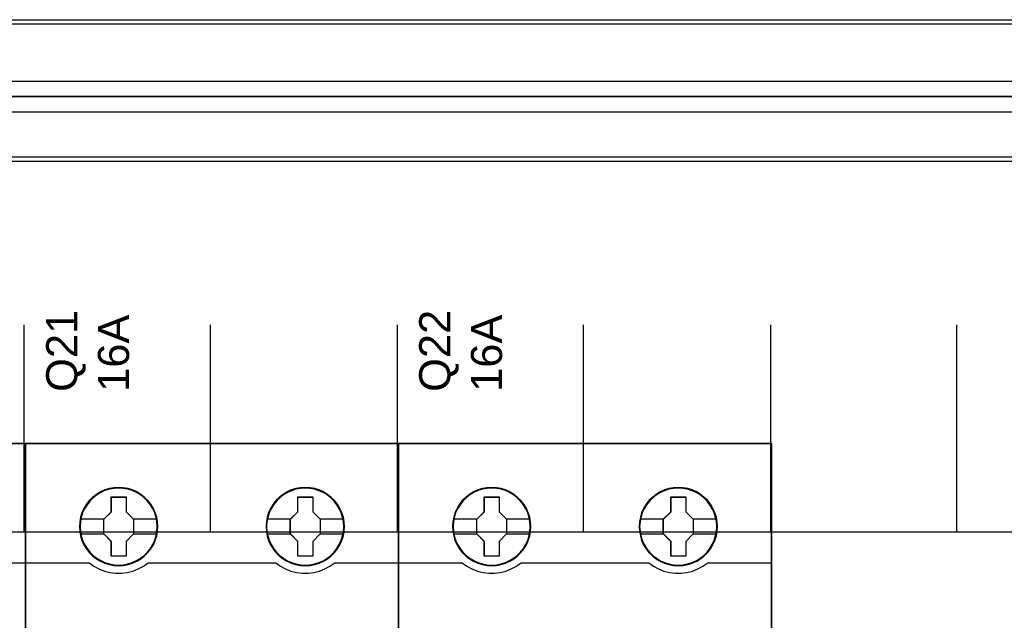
# Model space of a CAD drawing. Extents: x -558982 to 5119495, y -5290134 to 97908.
# Tile 12 of 256: x -478708 to -477758, y -25850 to -25270. Entities that reach past the tile are written whole.
import ezdxf

# ---------------------------------------------------------------- set-up
doc = ezdxf.new("R2010")
doc.units = 0
doc.header["$MEASUREMENT"] = 0
doc.layers.get('0').update_dxf_attribs({"color": 252})
doc.layers.add('45', color=8, linetype='Continuous')
doc.layers.add('50', color=7, linetype='Continuous')
doc.styles.get("Standard").update_dxf_attribs({"font": 'arial.ttf', "bigfont": 'BIGFONT.SHX'})

# ---------------------------------------------------------------- blocks, each defined once
blk = doc.blocks.new('*U1040')
at = {"layer": '50', "color": 7}
blk.add_lwpolyline([(59.825943, -578.069586), (387.918232, -578.069586), (387.918232, -591.771043), (59.825943, -591.771043), (59.825943, -578.069586)], dxfattribs=at)
blk.add_lwpolyline([(60.239505, -578.482695), (387.507321, -578.482695), (387.507321, -591.357933), (60.239505, -591.357933), (60.239505, -578.482695)], close=True, dxfattribs=at)
blk = doc.blocks.new('*U1057')
at = {"layer": '50', "color": 7}
for points in [[(383.999821, -585.500256), (64.001505, -585.500256)], [(67.968952, -584.006707), (379.969373, -584.006707)]]:
    blk.add_lwpolyline(points, dxfattribs=at)
blk = doc.blocks.new('*U1067')
at = {"layer": '50', "color": 7}
for points in [[(64.001505, -585.497608), (383.999821, -585.497608)], [(379.969373, -586.988509), (67.968952, -586.988509)], [(379.969373, -586.988509), (67.968952, -586.988509)], [(61.983887, -627.512936), (386.017439, -627.512936)], [(379.969373, -586.988509), (67.968952, -586.988509)], [(61.983887, -627.512936), (386.017439, -627.512936)], [(97.87362, -627.555306), (97.87362, -607.543341)], [(115.850299, -627.555306), (115.850299, -607.543341)], [(133.909161, -627.555306), (133.909161, -607.543341)], [(151.864631, -627.555306), (151.864631, -607.543341)], [(169.926144, -627.555306), (169.926144, -607.543341)], [(187.900172, -627.555306), (187.900172, -607.543341)]]:
    blk.add_lwpolyline(points, dxfattribs=at)
blk = doc.blocks.new('*U1069')
at = {"layer": '45', "color": 7}
for points in [[(98.02738, -618.991234), (61.975934, -618.991234), (61.975934, -701.994414), (98.02738, -701.994414), (98.02738, -618.991234)], [(98.011474, -619.007123), (61.99184, -619.007123), (61.99184, -701.978525), (98.011474, -701.978525), (98.011474, -619.007123)]]:
    blk.add_lwpolyline(points, close=True, dxfattribs=at)
at = {"layer": '45', "color": 139}
blk.add_lwpolyline([(98.02738, -618.991234), (61.975934, -618.991234), (61.975934, -701.994414), (98.02738, -701.994414), (98.02738, -618.991234)], close=True, dxfattribs=at)
blk.add_lwpolyline([(91.810699, -630.492089), (98.02738, -630.492089)], dxfattribs=at)
blk = doc.blocks.new('*U1070')
at = {"layer": '45', "color": 7}
for points in [[(134.025806, -618.991234), (97.97436, -618.991234), (97.97436, -701.994414), (134.025806, -701.994414), (134.025806, -618.991234)], [(110.773564, -627.012553), (110.74589, -626.559514), (110.673938, -626.100951), (110.518964, -625.670012), (110.347385, -625.250122), (110.109389, -624.857857), (109.827115, -624.504266), (109.500562, -624.183824), (109.135266, -623.902056), (108.764435, -623.658962), (108.332722, -623.471117), (107.901008, -623.338521), (107.447155, -623.255648), (106.998837, -623.233548), (106.53945, -623.255648), (106.102201, -623.338521), (105.653883, -623.471117), (105.238774, -623.658962), (104.845804, -623.902056), (104.486042, -624.183824), (104.153955, -624.504266), (103.89382, -624.857857), (103.650289, -625.250122), (103.445502, -625.670012), (103.329271, -626.100951), (103.240714, -626.559514), (103.207506, -627.012553), (103.240714, -627.465591), (103.329271, -627.90758), (103.445502, -628.344044), (103.650289, -628.758409), (103.89382, -629.150674), (104.153955, -629.515315), (104.486042, -629.841281), (104.845804, -630.117524), (105.238774, -630.355093), (105.653883, -630.537414), (106.102201, -630.675535), (106.53945, -630.763933), (106.998837, -630.786033), (107.447155, -630.763933), (107.901008, -630.675535), (108.332722, -630.537414), (108.764435, -630.355093), (109.135266, -630.117524), (109.500562, -629.841281), (109.827115, -629.515315), (110.109389, -629.150674), (110.347385, -628.758409), (110.518964, -628.344044), (110.673938, -627.90758), (110.74589, -627.465591), (110.773564, -627.012553)], [(110.773564, -627.012553), (110.74589, -626.559514), (110.673938, -626.100951), (110.518964, -625.670012), (110.347385, -625.250122), (110.109389, -624.857857), (109.827115, -624.504266), (109.500562, -624.183824), (109.135266, -623.902056), (108.764435, -623.658962), (108.332722, -623.471117), (107.901008, -623.338521), (107.447155, -623.255648), (106.998837, -623.233548), (106.53945, -623.255648), (106.102201, -623.338521), (105.653883, -623.471117), (105.238774, -623.658962), (104.845804, -623.902056), (104.486042, -624.183824), (104.153955, -624.504266), (103.89382, -624.857857), (103.650289, -625.250122), (103.445502, -625.670012), (103.329271, -626.100951), (103.240714, -626.559514), (103.207506, -627.012553), (103.240714, -627.465591), (103.329271, -627.90758), (103.445502, -628.344044), (103.650289, -628.758409), (103.89382, -629.150674), (104.153955, -629.515315), (104.486042, -629.841281), (104.845804, -630.117524), (105.238774, -630.355093), (105.653883, -630.537414), (106.102201, -630.675535), (106.53945, -630.763933), (106.998837, -630.786033), (107.447155, -630.763933), (107.901008, -630.675535), (108.332722, -630.537414), (108.764435, -630.355093), (109.135266, -630.117524), (109.500562, -629.841281), (109.827115, -629.515315), (110.109389, -629.150674), (110.347385, -628.758409), (110.518964, -628.344044), (110.673938, -627.90758), (110.74589, -627.465591), (110.773564, -627.012553)], [(128.784707, -627.012553), (128.762567, -626.559514), (128.690613, -626.100951), (128.535634, -625.670012), (128.35298, -625.250122), (128.126047, -624.857857), (127.843764, -624.504266), (127.517201, -624.183824), (127.146358, -623.902056), (126.781051, -623.653438), (126.349324, -623.471117), (125.917597, -623.338521), (125.46373, -623.255648), (125.004329, -623.233548), (124.555997, -623.255648), (124.107665, -623.338521), (123.659333, -623.471117), (123.244211, -623.653438), (122.862299, -623.902056), (122.502526, -624.183824), (122.170429, -624.504266), (121.899216, -624.857857), (121.655677, -625.250122), (121.461954, -625.670012), (121.34572, -626.100951), (121.25716, -626.559514), (121.22395, -627.012553), (121.25716, -627.465591), (121.34572, -627.90758), (121.461954, -628.344044), (121.655677, -628.758409), (121.899216, -629.150674), (122.170429, -629.515315), (122.502526, -629.841281), (122.862299, -630.117524), (123.244211, -630.355093), (123.659333, -630.537414), (124.107665, -630.675535), (124.555997, -630.763933), (125.004329, -630.786033), (125.46373, -630.763933), (125.917597, -630.675535), (126.349324, -630.537414), (126.781051, -630.355093), (127.146358, -630.117524), (127.517201, -629.841281), (127.843764, -629.515315), (128.126047, -629.150674), (128.35298, -628.758409), (128.535634, -628.344044), (128.690613, -627.90758), (128.762567, -627.465591), (128.784707, -627.012553)], [(128.784707, -627.012553), (128.762567, -626.559514), (128.690613, -626.100951), (128.535634, -625.670012), (128.35298, -625.250122), (128.126047, -624.857857), (127.843764, -624.504266), (127.517201, -624.183824), (127.146358, -623.902056), (126.781051, -623.653438), (126.349324, -623.471117), (125.917597, -623.338521), (125.46373, -623.255648), (125.004329, -623.233548), (124.555997, -623.255648), (124.107665, -623.338521), (123.659333, -623.471117), (123.244211, -623.653438), (122.862299, -623.902056), (122.502526, -624.183824), (122.170429, -624.504266), (121.899216, -624.857857), (121.655677, -625.250122), (121.461954, -625.670012), (121.34572, -626.100951), (121.25716, -626.559514), (121.22395, -627.012553), (121.25716, -627.465591), (121.34572, -627.90758), (121.461954, -628.344044), (121.655677, -628.758409), (121.899216, -629.150674), (122.170429, -629.515315), (122.502526, -629.841281), (122.862299, -630.117524), (123.244211, -630.355093), (123.659333, -630.537414), (124.107665, -630.675535), (124.555997, -630.763933), (125.004329, -630.786033), (125.46373, -630.763933), (125.917597, -630.675535), (126.349324, -630.537414), (126.781051, -630.355093), (127.146358, -630.117524), (127.517201, -629.841281), (127.843764, -629.515315), (128.126047, -629.150674), (128.35298, -628.758409), (128.535634, -628.344044), (128.690613, -627.90758), (128.762567, -627.465591), (128.784707, -627.012553)], [(128.76615, -627.012541), (128.744111, -626.561409), (128.672484, -626.104775), (128.518212, -625.675649), (128.336391, -625.257526), (128.110492, -624.866912), (127.829495, -624.514808), (127.504421, -624.195715), (127.135269, -623.915132), (126.771627, -623.66756), (126.341868, -623.486006), (125.912109, -623.353968), (125.460311, -623.271443), (125.003003, -623.249437), (124.556715, -623.271443), (124.110427, -623.353968), (123.664138, -623.486006), (123.250909, -623.66756), (122.870737, -623.915132), (122.512605, -624.195715), (122.182021, -624.514808), (121.912044, -624.866912), (121.669616, -625.257526), (121.476775, -625.675649), (121.361071, -626.104775), (121.272915, -626.561409), (121.239857, -627.012541), (121.272915, -627.463674), (121.361071, -627.903803), (121.476775, -628.33843), (121.669616, -628.751051), (121.912044, -629.141666), (122.182021, -629.504772), (122.512605, -629.829368), (122.870737, -630.104448), (123.250909, -630.341018), (123.664138, -630.522571), (124.110427, -630.660111), (124.556715, -630.748137), (125.003003, -630.770144), (125.460311, -630.748137), (125.912109, -630.660111), (126.341868, -630.522571), (126.771627, -630.341018), (127.135269, -630.104448), (127.504421, -629.829368), (127.829495, -629.504772), (128.110492, -629.141666), (128.336391, -628.751051), (128.518212, -628.33843), (128.672484, -627.903803), (128.744111, -627.463674), (128.76615, -627.012541)], [(106.284448, -624.139211), (107.729263, -624.139211), (107.729263, -625.572574), (108.443303, -626.286488), (108.443303, -627.719852), (107.729263, -628.444835), (107.729263, -629.867129), (106.284448, -629.867129), (106.284448, -628.444835), (105.553673, -627.719852), (105.553673, -626.286488), (106.284448, -625.572574), (106.284448, -624.139211)], [(106.284448, -624.139211), (107.729263, -624.139211), (107.729263, -624.139211), (107.729263, -625.572574), (107.729263, -625.572574), (108.443303, -626.286488), (108.443303, -626.286488), (108.443303, -627.719852), (108.443303, -627.719852), (107.729263, -628.444835), (107.729263, -628.444835), (107.729263, -629.867129), (107.729263, -629.867129), (106.284448, -629.867129), (106.284448, -629.867129), (106.284448, -628.444835), (106.284448, -628.444835), (105.553673, -627.719852), (105.553673, -627.719852), (105.553673, -626.286488), (105.553673, -626.286488), (106.284448, -625.572574), (106.284448, -625.572574), (106.284448, -624.139211), (106.284448, -624.139211)], [(106.292309, -624.1551), (107.721218, -624.1551), (107.721218, -625.580511), (108.427397, -626.290464), (108.427397, -627.715876), (107.721218, -628.436836), (107.721218, -629.85124), (106.292309, -629.85124), (106.292309, -628.436836), (105.569579, -627.715876), (105.569579, -626.290464), (106.292309, -625.580511), (106.292309, -624.1551)], [(124.295867, -624.139211), (125.735104, -624.139211), (125.735104, -625.572574), (126.449144, -626.286488), (126.449144, -627.719852), (125.735104, -628.444835), (125.735104, -629.867129), (124.295867, -629.867129), (124.295867, -628.444835), (123.559514, -627.719852), (123.559514, -626.286488), (124.295867, -625.572574), (124.295867, -624.139211)], [(124.295867, -624.139211), (125.735104, -624.139211), (125.735104, -624.139211), (125.735104, -625.572574), (125.735104, -625.572574), (126.449144, -626.286488), (126.449144, -626.286488), (126.449144, -627.719852), (126.449144, -627.719852), (125.735104, -628.444835), (125.735104, -628.444835), (125.735104, -629.867129), (125.735104, -629.867129), (124.295867, -629.867129), (124.295867, -629.867129), (124.295867, -628.444835), (124.295867, -628.444835), (123.559514, -627.719852), (123.559514, -627.719852), (123.559514, -626.286488), (123.559514, -626.286488), (124.295867, -625.572574), (124.295867, -625.572574), (124.295867, -624.139211), (124.295867, -624.139211)], [(124.302991, -624.1551), (125.725063, -624.1551), (125.725063, -625.580511), (126.430586, -626.290464), (126.430586, -627.715876), (125.725063, -628.436836), (125.725063, -629.85124), (124.302991, -629.85124), (124.302991, -628.436836), (123.57542, -627.715876), (123.57542, -626.290464), (124.302991, -625.580511), (124.302991, -624.1551)]]:
    blk.add_lwpolyline(points, close=True, dxfattribs=at)
at = {"layer": '45', "color": 139}
for points in [[(134.025806, -618.991234), (97.97436, -618.991234), (97.97436, -701.994414), (134.025806, -701.994414), (134.025806, -618.991234)], [(110.723194, -627.011345), (110.689988, -626.558147), (110.601436, -626.116003), (110.479677, -625.690439), (110.291505, -625.281456), (110.064591, -624.900107), (109.776798, -624.546391), (109.466867, -624.231364), (109.107126, -623.949497), (108.719712, -623.717371), (108.315695, -623.534986), (107.884005, -623.402343), (107.446781, -623.319441), (106.998488, -623.291807), (106.550195, -623.319441), (106.107436, -623.402343), (105.675747, -623.534986), (105.27173, -623.717371), (104.884316, -623.949497), (104.530109, -624.231364), (104.220178, -624.546391), (103.943454, -624.900107), (103.705471, -625.281456), (103.517299, -625.690439), (103.384471, -626.116003), (103.306989, -626.558147), (103.273782, -627.011345), (103.306989, -627.453489), (103.384471, -627.895633), (103.517299, -628.321197), (103.705471, -628.735707), (103.943454, -629.122583), (104.220178, -629.465245), (104.530109, -629.7858), (104.884316, -630.067666), (105.27173, -630.294265), (105.675747, -630.47665), (106.107436, -630.609293), (106.550195, -630.692195), (106.998488, -630.719829), (107.446781, -630.692195), (107.884005, -630.609293), (108.315695, -630.47665), (108.719712, -630.294265), (109.107126, -630.067666), (109.466867, -629.7858), (109.776798, -629.465245), (110.064591, -629.122583), (110.291505, -628.735707), (110.479677, -628.321197), (110.601436, -627.895633), (110.689988, -627.453489), (110.723194, -627.011345)], [(128.723733, -627.011114), (128.69606, -626.563443), (128.607505, -626.121299), (128.474674, -625.695736), (128.29203, -625.286752), (128.059574, -624.905403), (127.782842, -624.551688), (127.467366, -624.231133), (127.107614, -623.949266), (126.725723, -623.722667), (126.316158, -623.540283), (125.895524, -623.40764), (125.452752, -623.324737), (125.004445, -623.297103), (124.556138, -623.324737), (124.107831, -623.40764), (123.687197, -623.540283), (123.277633, -623.722667), (122.895741, -623.949266), (122.541524, -624.231133), (122.214979, -624.551688), (121.949315, -624.905403), (121.711325, -625.286752), (121.523147, -625.695736), (121.401385, -626.121299), (121.31283, -626.563443), (121.279622, -627.011114), (121.31283, -627.458785), (121.401385, -627.90093), (121.523147, -628.326493), (121.711325, -628.741003), (121.949315, -629.122353), (122.214979, -629.470541), (122.541524, -629.785569), (122.895741, -630.067436), (123.277633, -630.299562), (123.687197, -630.481946), (124.107831, -630.614589), (124.556138, -630.697491), (125.004445, -630.725125), (125.452752, -630.697491), (125.895524, -630.614589), (126.316158, -630.481946), (126.725723, -630.299562), (127.107614, -630.067436), (127.467366, -629.785569), (127.782842, -629.470541), (128.059574, -629.122353), (128.29203, -628.741003), (128.474674, -628.326493), (128.607505, -627.90093), (128.69606, -627.458785), (128.723733, -627.011114)]]:
    blk.add_lwpolyline(points, close=True, dxfattribs=at)
at = {"layer": '45', "color": 59}
blk.add_lwpolyline([(134.0099, -619.007123), (97.992917, -619.007123), (97.992917, -701.978525), (134.0099, -701.978525), (134.0099, -619.007123)], close=True, dxfattribs=at)
at = {"layer": '45', "color": 140}
blk.add_lwpolyline([(110.755007, -627.012541), (110.727459, -626.561409), (110.655835, -626.104775), (110.501566, -625.675649), (110.330769, -625.257526), (110.093857, -624.866912), (109.812869, -624.514808), (109.487804, -624.195715), (109.124171, -623.915132), (108.75503, -623.673061), (108.325282, -623.486006), (107.895535, -623.353968), (107.44375, -623.271443), (106.997474, -623.249437), (106.540179, -623.271443), (106.104922, -623.353968), (105.658646, -623.486006), (105.245428, -623.673061), (104.854247, -623.915132), (104.496125, -624.195715), (104.16555, -624.514808), (103.9066, -624.866912), (103.664178, -625.257526), (103.460324, -625.675649), (103.344623, -626.104775), (103.256469, -626.561409), (103.223412, -627.012541), (103.256469, -627.463674), (103.344623, -627.903803), (103.460324, -628.33843), (103.664178, -628.751051), (103.9066, -629.141666), (104.16555, -629.504772), (104.496125, -629.829368), (104.854247, -630.104448), (105.245428, -630.341018), (105.658646, -630.522571), (106.104922, -630.660111), (106.540179, -630.748137), (106.997474, -630.770144), (107.44375, -630.748137), (107.895535, -630.660111), (108.325282, -630.522571), (108.75503, -630.341018), (109.124171, -630.104448), (109.487804, -629.829368), (109.812869, -629.504772), (110.093857, -629.141666), (110.330769, -628.751051), (110.501566, -628.33843), (110.655835, -627.903803), (110.727459, -627.463674), (110.755007, -627.012541)], close=True, dxfattribs=at)
at = {"layer": '45', "color": 7}
for points in [[(103.279084, -626.273609), (105.590788, -626.273609)], [(108.406189, -626.273609), (110.707288, -626.273609)], [(121.295528, -626.273609), (123.593977, -626.273609)], [(126.412029, -626.273609), (128.713129, -626.273609)], [(103.279084, -627.698306), (105.590788, -627.698306)], [(108.406189, -627.698306), (110.707288, -627.698306)], [(121.295528, -627.698306), (123.593977, -627.698306)], [(126.412029, -627.698306), (128.713129, -627.698306)]]:
    blk.add_lwpolyline(points, dxfattribs=at)
at = {"layer": '45', "color": 139}
for points in [[(97.97436, -630.492089), (104.185738, -630.492089)], [(104.148624, -630.492089), (104.597727, -630.828005), (105.09673, -631.0956), (105.617912, -631.300565), (106.155727, -631.448596), (106.721264, -631.516918), (107.275712, -631.516918), (107.830161, -631.448596), (108.379064, -631.300565), (108.894701, -631.0956), (109.399249, -630.828005), (109.848352, -630.492089)], [(109.811238, -630.492089), (122.191579, -630.492089)], [(122.154464, -630.492089), (122.603377, -630.828005), (123.096628, -631.0956), (123.623131, -631.300565), (124.171802, -631.448596), (124.720474, -631.516918), (125.274688, -631.516918), (125.828902, -631.448596), (126.377573, -631.300565), (126.898534, -631.0956), (127.386242, -630.828005), (127.84624, -630.492089)], [(127.811776, -630.492089), (134.025806, -630.492089)]]:
    blk.add_lwpolyline(points, dxfattribs=at)
blk = doc.blocks.new('*U1071')
at = {"layer": '45', "color": 7}
for points in [[(170.026883, -618.991234), (133.975436, -618.991234), (133.975436, -701.994414), (170.026883, -701.994414), (170.026883, -618.991234)], [(146.77199, -627.012553), (146.744326, -626.559514), (146.672399, -626.100951), (146.517479, -625.670012), (146.345961, -625.250122), (146.108048, -624.857857), (145.825873, -624.504266), (145.499434, -624.183824), (145.134266, -623.902056), (144.763565, -623.658962), (144.332003, -623.471117), (143.90044, -623.338521), (143.446747, -623.255648), (142.998586, -623.233548), (142.539359, -623.255648), (142.102264, -623.338521), (141.654103, -623.471117), (141.239139, -623.658962), (140.846307, -623.902056), (140.486671, -624.183824), (140.1547, -624.504266), (139.894656, -624.857857), (139.651211, -625.250122), (139.446495, -625.670012), (139.330305, -626.100951), (139.24178, -626.559514), (139.208583, -627.012553), (139.24178, -627.465591), (139.330305, -627.90758), (139.446495, -628.344044), (139.651211, -628.758409), (139.894656, -629.150674), (140.1547, -629.515315), (140.486671, -629.841281), (140.846307, -630.117524), (141.239139, -630.355093), (141.654103, -630.537414), (142.102264, -630.675535), (142.539359, -630.763933), (142.998586, -630.786033), (143.446747, -630.763933), (143.90044, -630.675535), (144.332003, -630.537414), (144.763565, -630.355093), (145.134266, -630.117524), (145.499434, -629.841281), (145.825873, -629.515315), (146.108048, -629.150674), (146.345961, -628.758409), (146.517479, -628.344044), (146.672399, -627.90758), (146.744326, -627.465591), (146.77199, -627.012553)], [(146.77199, -627.012553), (146.744326, -626.559514), (146.672399, -626.100951), (146.517479, -625.670012), (146.345961, -625.250122), (146.108048, -624.857857), (145.825873, -624.504266), (145.499434, -624.183824), (145.134266, -623.902056), (144.763565, -623.658962), (144.332003, -623.471117), (143.90044, -623.338521), (143.446747, -623.255648), (142.998586, -623.233548), (142.539359, -623.255648), (142.102264, -623.338521), (141.654103, -623.471117), (141.239139, -623.658962), (140.846307, -623.902056), (140.486671, -624.183824), (140.1547, -624.504266), (139.894656, -624.857857), (139.651211, -625.250122), (139.446495, -625.670012), (139.330305, -626.100951), (139.24178, -626.559514), (139.208583, -627.012553), (139.24178, -627.465591), (139.330305, -627.90758), (139.446495, -628.344044), (139.651211, -628.758409), (139.894656, -629.150674), (140.1547, -629.515315), (140.486671, -629.841281), (140.846307, -630.117524), (141.239139, -630.355093), (141.654103, -630.537414), (142.102264, -630.675535), (142.539359, -630.763933), (142.998586, -630.786033), (143.446747, -630.763933), (143.90044, -630.675535), (144.332003, -630.537414), (144.763565, -630.355093), (145.134266, -630.117524), (145.499434, -629.841281), (145.825873, -629.515315), (146.108048, -629.150674), (146.345961, -628.758409), (146.517479, -628.344044), (146.672399, -627.90758), (146.744326, -627.465591), (146.77199, -627.012553)], [(164.783133, -627.012553), (164.761001, -626.559514), (164.689071, -626.100951), (164.534147, -625.670012), (164.351557, -625.250122), (164.124703, -624.857857), (163.842519, -624.504266), (163.516071, -624.183824), (163.145359, -623.902056), (162.78018, -623.653438), (162.348604, -623.471117), (161.917028, -623.338521), (161.463321, -623.255648), (161.00408, -623.233548), (160.555905, -623.255648), (160.107731, -623.338521), (159.659556, -623.471117), (159.24458, -623.653438), (158.862801, -623.902056), (158.503155, -624.183824), (158.171174, -624.504266), (157.900056, -624.857857), (157.656603, -625.250122), (157.462947, -625.670012), (157.346754, -626.100951), (157.258226, -626.559514), (157.225027, -627.012553), (157.258226, -627.465591), (157.346754, -627.90758), (157.462947, -628.344044), (157.656603, -628.758409), (157.900056, -629.150674), (158.171174, -629.515315), (158.503155, -629.841281), (158.862801, -630.117524), (159.24458, -630.355093), (159.659556, -630.537414), (160.107731, -630.675535), (160.555905, -630.763933), (161.00408, -630.786033), (161.463321, -630.763933), (161.917028, -630.675535), (162.348604, -630.537414), (162.78018, -630.355093), (163.145359, -630.117524), (163.516071, -629.841281), (163.842519, -629.515315), (164.124703, -629.150674), (164.351557, -628.758409), (164.534147, -628.344044), (164.689071, -627.90758), (164.761001, -627.465591), (164.783133, -627.012553)], [(164.783133, -627.012553), (164.761001, -626.559514), (164.689071, -626.100951), (164.534147, -625.670012), (164.351557, -625.250122), (164.124703, -624.857857), (163.842519, -624.504266), (163.516071, -624.183824), (163.145359, -623.902056), (162.78018, -623.653438), (162.348604, -623.471117), (161.917028, -623.338521), (161.463321, -623.255648), (161.00408, -623.233548), (160.555905, -623.255648), (160.107731, -623.338521), (159.659556, -623.471117), (159.24458, -623.653438), (158.862801, -623.902056), (158.503155, -624.183824), (158.171174, -624.504266), (157.900056, -624.857857), (157.656603, -625.250122), (157.462947, -625.670012), (157.346754, -626.100951), (157.258226, -626.559514), (157.225027, -627.012553), (157.258226, -627.465591), (157.346754, -627.90758), (157.462947, -628.344044), (157.656603, -628.758409), (157.900056, -629.150674), (158.171174, -629.515315), (158.503155, -629.841281), (158.862801, -630.117524), (159.24458, -630.355093), (159.659556, -630.537414), (160.107731, -630.675535), (160.555905, -630.763933), (161.00408, -630.786033), (161.463321, -630.763933), (161.917028, -630.675535), (162.348604, -630.537414), (162.78018, -630.355093), (163.145359, -630.117524), (163.516071, -629.841281), (163.842519, -629.515315), (164.124703, -629.150674), (164.351557, -628.758409), (164.534147, -628.344044), (164.689071, -627.90758), (164.761001, -627.465591), (164.783133, -627.012553)], [(164.767227, -627.012541), (164.745188, -626.561409), (164.673561, -626.104775), (164.519289, -625.675649), (164.337468, -625.257526), (164.111569, -624.866912), (163.830572, -624.514808), (163.505498, -624.195715), (163.136346, -623.915132), (162.772704, -623.66756), (162.342945, -623.486006), (161.913186, -623.353968), (161.461388, -623.271443), (161.00408, -623.249437), (160.557792, -623.271443), (160.111504, -623.353968), (159.665215, -623.486006), (159.251986, -623.66756), (158.871814, -623.915132), (158.513682, -624.195715), (158.183098, -624.514808), (157.913121, -624.866912), (157.670693, -625.257526), (157.477852, -625.675649), (157.362148, -626.104775), (157.273992, -626.561409), (157.240934, -627.012541), (157.273992, -627.463674), (157.362148, -627.903803), (157.477852, -628.33843), (157.670693, -628.751051), (157.913121, -629.141666), (158.183098, -629.504772), (158.513682, -629.829368), (158.871814, -630.104448), (159.251986, -630.341018), (159.665215, -630.522571), (160.111504, -630.660111), (160.557792, -630.748137), (161.00408, -630.770144), (161.461388, -630.748137), (161.913186, -630.660111), (162.342945, -630.522571), (162.772704, -630.341018), (163.136346, -630.104448), (163.505498, -629.829368), (163.830572, -629.504772), (164.111569, -629.141666), (164.337468, -628.751051), (164.519289, -628.33843), (164.673561, -627.903803), (164.745188, -627.463674), (164.767227, -627.012541)], [(142.284855, -624.139211), (143.728344, -624.139211), (143.728344, -625.572574), (144.441729, -626.286488), (144.441729, -627.719852), (143.728344, -628.444835), (143.728344, -629.867129), (142.284855, -629.867129), (142.284855, -628.444835), (141.55475, -627.719852), (141.55475, -626.286488), (142.284855, -625.572574), (142.284855, -624.139211)], [(142.284855, -624.139211), (143.728344, -624.139211), (143.728344, -624.139211), (143.728344, -625.572574), (143.728344, -625.572574), (144.441729, -626.286488), (144.441729, -626.286488), (144.441729, -627.719852), (144.441729, -627.719852), (143.728344, -628.444835), (143.728344, -628.444835), (143.728344, -629.867129), (143.728344, -629.867129), (142.284855, -629.867129), (142.284855, -629.867129), (142.284855, -628.444835), (142.284855, -628.444835), (141.55475, -627.719852), (141.55475, -627.719852), (141.55475, -626.286488), (141.55475, -626.286488), (142.284855, -625.572574), (142.284855, -625.572574), (142.284855, -624.139211), (142.284855, -624.139211)], [(142.292716, -624.1551), (143.720299, -624.1551), (143.720299, -625.580511), (144.425823, -626.290464), (144.425823, -627.715876), (143.720299, -628.436836), (143.720299, -629.85124), (142.292716, -629.85124), (142.292716, -628.436836), (141.570656, -627.715876), (141.570656, -626.290464), (142.292716, -625.580511), (142.292716, -624.1551)], [(160.296269, -624.139211), (161.734185, -624.139211), (161.734185, -625.572574), (162.44757, -626.286488), (162.44757, -627.719852), (161.734185, -628.444835), (161.734185, -629.867129), (160.296269, -629.867129), (160.296269, -628.444835), (159.560591, -627.719852), (159.560591, -626.286488), (160.296269, -625.572574), (160.296269, -624.139211)], [(160.296269, -624.139211), (161.734185, -624.139211), (161.734185, -624.139211), (161.734185, -625.572574), (161.734185, -625.572574), (162.44757, -626.286488), (162.44757, -626.286488), (162.44757, -627.719852), (162.44757, -627.719852), (161.734185, -628.444835), (161.734185, -628.444835), (161.734185, -629.867129), (161.734185, -629.867129), (160.296269, -629.867129), (160.296269, -629.867129), (160.296269, -628.444835), (160.296269, -628.444835), (159.560591, -627.719852), (159.560591, -627.719852), (159.560591, -626.286488), (159.560591, -626.286488), (160.296269, -625.572574), (160.296269, -625.572574), (160.296269, -624.139211), (160.296269, -624.139211)], [(160.304068, -624.1551), (161.72614, -624.1551), (161.72614, -625.580511), (162.431663, -626.290464), (162.431663, -627.715876), (161.72614, -628.436836), (161.72614, -629.85124), (160.304068, -629.85124), (160.304068, -628.436836), (159.576497, -627.715876), (159.576497, -626.290464), (160.304068, -625.580511), (160.304068, -624.1551)]]:
    blk.add_lwpolyline(points, close=True, dxfattribs=at)
at = {"layer": '45', "color": 139}
for points in [[(170.026883, -618.991234), (133.975436, -618.991234), (133.975436, -701.994414), (170.026883, -701.994414), (170.026883, -618.991234)], [(146.724271, -627.011345), (146.691065, -626.558147), (146.602513, -626.116003), (146.480754, -625.690439), (146.292582, -625.281456), (146.065668, -624.900107), (145.777875, -624.546391), (145.467944, -624.231364), (145.108203, -623.949497), (144.720789, -623.717371), (144.316772, -623.534986), (143.885082, -623.402343), (143.447858, -623.319441), (142.999565, -623.291807), (142.551272, -623.319441), (142.108513, -623.402343), (141.676824, -623.534986), (141.272807, -623.717371), (140.885393, -623.949497), (140.531186, -624.231364), (140.221255, -624.546391), (139.944531, -624.900107), (139.706548, -625.281456), (139.518376, -625.690439), (139.385548, -626.116003), (139.308066, -626.558147), (139.274859, -627.011345), (139.308066, -627.453489), (139.385548, -627.895633), (139.518376, -628.321197), (139.706548, -628.735707), (139.944531, -629.122583), (140.221255, -629.465245), (140.531186, -629.7858), (140.885393, -630.067666), (141.272807, -630.294265), (141.676824, -630.47665), (142.108513, -630.609293), (142.551272, -630.692195), (142.999565, -630.719829), (143.447858, -630.692195), (143.885082, -630.609293), (144.316772, -630.47665), (144.720789, -630.294265), (145.108203, -630.067666), (145.467944, -629.7858), (145.777875, -629.465245), (146.065668, -629.122583), (146.292582, -628.735707), (146.480754, -628.321197), (146.602513, -627.895633), (146.691065, -627.453489), (146.724271, -627.011345)], [(164.722159, -627.011114), (164.694486, -626.563443), (164.605931, -626.121299), (164.473099, -625.695736), (164.290456, -625.286752), (164.058, -624.905403), (163.781268, -624.551688), (163.465792, -624.231133), (163.10604, -623.949266), (162.724149, -623.722667), (162.314584, -623.540283), (161.89395, -623.40764), (161.451178, -623.324737), (161.002871, -623.297103), (160.554564, -623.324737), (160.106257, -623.40764), (159.685623, -623.540283), (159.276059, -623.722667), (158.894167, -623.949266), (158.539949, -624.231133), (158.213405, -624.551688), (157.947741, -624.905403), (157.709751, -625.286752), (157.521573, -625.695736), (157.399811, -626.121299), (157.311256, -626.563443), (157.278048, -627.011114), (157.311256, -627.458785), (157.399811, -627.90093), (157.521573, -628.326493), (157.709751, -628.741003), (157.947741, -629.122353), (158.213405, -629.470541), (158.539949, -629.785569), (158.894167, -630.067436), (159.276059, -630.299562), (159.685623, -630.481946), (160.106257, -630.614589), (160.554564, -630.697491), (161.002871, -630.725125), (161.451178, -630.697491), (161.89395, -630.614589), (162.314584, -630.481946), (162.724149, -630.299562), (163.10604, -630.067436), (163.465792, -629.785569), (163.781268, -629.470541), (164.058, -629.122353), (164.290456, -628.741003), (164.473099, -628.326493), (164.605931, -627.90093), (164.694486, -627.458785), (164.722159, -627.011114)]]:
    blk.add_lwpolyline(points, close=True, dxfattribs=at)
at = {"layer": '45', "color": 59}
blk.add_lwpolyline([(170.010977, -619.007123), (133.991343, -619.007123), (133.991343, -701.978525), (170.010977, -701.978525), (170.010977, -619.007123)], close=True, dxfattribs=at)
at = {"layer": '45', "color": 140}
blk.add_lwpolyline([(146.756084, -627.012541), (146.728536, -626.561409), (146.656911, -626.104775), (146.502643, -625.675649), (146.331846, -625.257526), (146.094934, -624.866912), (145.813946, -624.514808), (145.488881, -624.195715), (145.125248, -623.915132), (144.756107, -623.673061), (144.326359, -623.486006), (143.896612, -623.353968), (143.444827, -623.271443), (142.998551, -623.249437), (142.541256, -623.271443), (142.105999, -623.353968), (141.659723, -623.486006), (141.246505, -623.673061), (140.855324, -623.915132), (140.497202, -624.195715), (140.166627, -624.514808), (139.907677, -624.866912), (139.665255, -625.257526), (139.461401, -625.675649), (139.3457, -626.104775), (139.257546, -626.561409), (139.224489, -627.012541), (139.257546, -627.463674), (139.3457, -627.903803), (139.461401, -628.33843), (139.665255, -628.751051), (139.907677, -629.141666), (140.166627, -629.504772), (140.497202, -629.829368), (140.855324, -630.104448), (141.246505, -630.341018), (141.659723, -630.522571), (142.105999, -630.660111), (142.541256, -630.748137), (142.998551, -630.770144), (143.444827, -630.748137), (143.896612, -630.660111), (144.326359, -630.522571), (144.756107, -630.341018), (145.125248, -630.104448), (145.488881, -629.829368), (145.813946, -629.504772), (146.094934, -629.141666), (146.331846, -628.751051), (146.502643, -628.33843), (146.656911, -627.903803), (146.728536, -627.463674), (146.756084, -627.012541)], close=True, dxfattribs=at)
at = {"layer": '45', "color": 7}
for points in [[(139.280161, -626.273609), (141.589214, -626.273609)], [(144.407265, -626.273609), (146.705714, -626.273609)], [(157.296605, -626.273609), (159.595054, -626.273609)], [(162.413106, -626.273609), (164.711555, -626.273609)], [(139.280161, -627.698306), (141.589214, -627.698306)], [(144.407265, -627.698306), (146.705714, -627.698306)], [(157.296605, -627.698306), (159.595054, -627.698306)], [(162.413106, -627.698306), (164.711555, -627.698306)]]:
    blk.add_lwpolyline(points, dxfattribs=at)
at = {"layer": '45', "color": 139}
for points in [[(133.975436, -630.492089), (140.184164, -630.492089)], [(140.149701, -630.492089), (140.598595, -630.828005), (141.097366, -631.0956), (141.618305, -631.300565), (142.15587, -631.448596), (142.721144, -631.516918), (143.275335, -631.516918), (143.829525, -631.448596), (144.378174, -631.300565), (144.893571, -631.0956), (145.397884, -630.828005), (145.846778, -630.492089)], [(145.812315, -630.492089), (158.190005, -630.492089)], [(158.155541, -630.492089), (158.604454, -630.828005), (159.097705, -631.0956), (159.624208, -631.300565), (160.172879, -631.448596), (160.721551, -631.516918), (161.275765, -631.516918), (161.829979, -631.448596), (162.37865, -631.300565), (162.899611, -631.0956), (163.387319, -630.828005), (163.847317, -630.492089)], [(163.812853, -630.492089), (170.026883, -630.492089)]]:
    blk.add_lwpolyline(points, dxfattribs=at)

msp = doc.modelspace()

# ---------------------------------------------------------------- block references
at = {"xscale": 10, "yscale": 10, "zscale": 10}
for name in ['*U1040', '*U1057', '*U1067', '*U1069']:
    msp.add_blockref(name, (-479682.25, -19489.05), dxfattribs=at)
ref = msp.add_blockref('*U1070', (-479682.25, -19489.05), dxfattribs=dict(xscale=10, yscale=10, zscale=10))
ref.add_attrib('Oznaczenie', 'Q21', (-478652.25, -25629.05), dxfattribs={"height": 30, "rotation": 90, "flags": 2})
ref.add_attrib('Pr¹d znamionowy', '16A', (-478602.25, -25629.05), dxfattribs={"height": 30, "rotation": 90, "flags": 2})
ref = msp.add_blockref('*U1071', (-479682.25, -19489.05), dxfattribs=dict(xscale=10, yscale=10, zscale=10))
ref.add_attrib('Oznaczenie', 'Q22', (-478292.25, -25629.05), dxfattribs={"height": 30, "rotation": 90, "flags": 2})
ref.add_attrib('Pr¹d znamionowy', '16A', (-478242.25, -25629.05), dxfattribs={"height": 30, "rotation": 90, "flags": 2})

doc.saveas('drawing.dxf')
